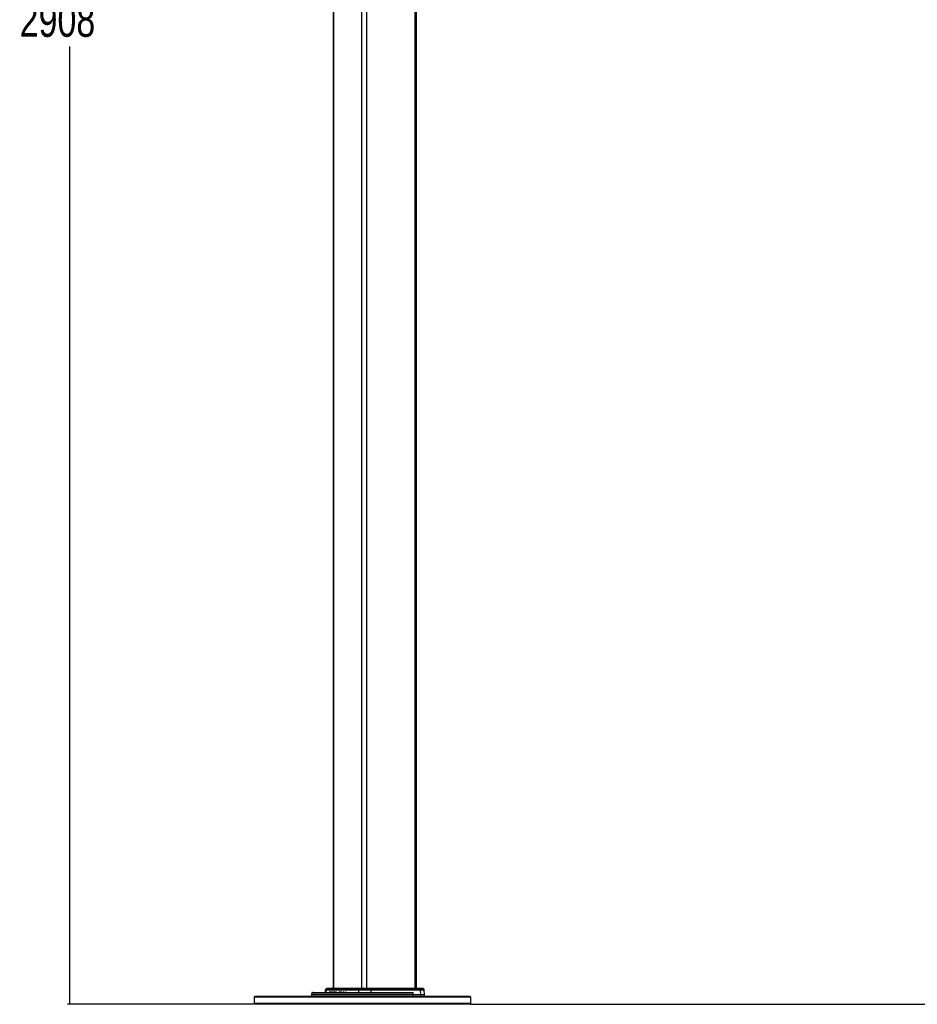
# Paper-space layout 'Surface plate' of a CAD drawing. Header units: millimetres. Extents: x 65420 to 443956, y 26941 to 406945.
# Tile 1 of 71: x 65420 to 131691, y 40710 to 113406. Entities that reach past the tile are written whole.
import ezdxf

# ---------------------------------------------------------------- set-up
doc = ezdxf.new("R2010")
doc.units = ezdxf.units.MM
doc.layers.add('COMPONENT_GEOMETRY', color=7, linetype='Continuous')
doc.styles.add('SLDTEXTSTYLE1', font='TXT', dxfattribs={"width": 0.75})
doc.dimstyles.new('SLDDIMSTYLE0', dxfattribs={"dimtxt": 2500, "dimasz": 165.1, "dimexe": 0, "dimexo": 0.0625, "dimgap": 625, "dimtad": 0, "dimtih": 1, "dimtoh": 1, "dimdec": 0, "dimlfac": 0.02, "dimrnd": 1e-09, "dimzin": 12, "dimdsep": 46, "dimtxsty": 'SLDTEXTSTYLE1', "dimsah": 1, "dimcen": 0.09, "dimadec": 0, "dimazin": 3, "dimtfac": 1, "dimtdec": 0, "dimtofl": 0, "dimtmove": 0, "dimatfit": 3, "dimfxl": 1, "dimfrac": 2, "dimtolj": 1, "dimtzin": 12, "dimarcsym": 0})

# ---------------------------------------------------------------- blocks, each defined once
blk = doc.blocks.new('_D_11')
at = {"layer": 'COMPONENT_GEOMETRY', "color": 7, "ltscale": 50}
for p, q in [((94429, 186096), (68956, 186096)), ((69115, 186096), (69115, 115387)), ((69115, 40710), (69115, 111418)), ((82736, 40710), (68956, 40710))]:
    blk.add_line(p, q, dxfattribs=at)
for points in [[(69115, 186096), (69090, 185931), (69140, 185931)], [(69115, 40710), (69140, 40875), (69090, 40875)]]:
    blk.add_solid(points, dxfattribs=at)
at = {"layer": 'COMPONENT_GEOMETRY', "color": 7, "ltscale": 50, "insert": (65420, 114641), "char_height": 2500, "attachment_point": 1, "style": 'SLDTEXTSTYLE1'}
blk.add_mtext('2908', dxfattribs=at)
blk = doc.blocks.new('_D_12')
at = {"layer": 'COMPONENT_GEOMETRY', "color": 7, "ltscale": 50}
for p, q in [((239590, 151446), (252465, 151446)), ((252307, 151446), (252307, 98062)), ((252307, 40710), (252307, 94093)), ((98713, 40710), (252465, 40710))]:
    blk.add_line(p, q, dxfattribs=at)
for points in [[(252307, 151446), (252281, 151281), (252332, 151281)], [(252307, 40710), (252332, 40875), (252281, 40875)]]:
    blk.add_solid(points, dxfattribs=at)
at = {"layer": 'COMPONENT_GEOMETRY', "color": 7, "ltscale": 50, "insert": (248612, 97316), "char_height": 2500, "attachment_point": 1, "style": 'SLDTEXTSTYLE1'}
blk.add_mtext('2215', dxfattribs=at)

psp = doc.layouts.new('Surface plate')

# ---------------------------------------------------------------- linework, layer by layer
at = {"color": 7, "linetype": 'Continuous', "lineweight": 25, "ltscale": 50}
for p, q in [((88559.19, 185584.55), (88559.19, 41884.54)), ((94704.43, 41884.54), (94704.43, 185584.55)), ((86979.15, 41536.29), (86974.72, 41409.55)), ((87029.12, 41584.55), (94417.11, 41584.55)), ((87431.54, 41598.61), (87431.54, 41584.55)), ((87448.01, 41598.61), (87448.01, 41584.55)), ((87513.03, 41598.61), (87513.03, 41584.55)), ((87628.71, 41598.61), (87628.71, 41584.55)), ((87785.05, 41598.61), (87785.05, 41584.55)), ((87910.59, 41584.55), (87910.59, 41598.61)), ((87971.47, 41761.25), (87965.74, 41597.05)), ((88061.13, 41869.9), (87986.09, 41794.86)), ((90435.05, 41761.25), (88037.96, 41761.25)), ((88121.59, 41869.9), (88051.59, 41794.86)), ((88051.59, 41794.86), (90440.32, 41794.86)), ((88052.13, 41597.05), (88052.13, 41584.55)), ((88056.68, 41584.55), (88056.68, 41598.61)), ((88082.96, 41597.05), (88082.96, 41584.55)), ((88096.49, 41884.54), (88154.56, 41884.54)), ((90467.39, 41869.9), (88121.59, 41869.9)), ((88129.34, 41598.61), (88129.34, 41584.55)), ((88154.56, 41884.54), (90480.15, 41884.54)), ((88259.97, 41597.05), (88259.97, 41584.55)), ((88309.85, 41597.05), (88259.97, 41597.05)), ((88309.85, 41597.05), (88309.85, 41584.55)), ((88361.34, 41597.05), (88309.85, 41597.05)), ((88313.17, 41597.05), (88313.17, 41598.61)), ((88361.34, 41597.05), (88361.34, 41584.55)), ((88411.22, 41597.05), (88361.34, 41597.05)), ((88388.51, 41597.05), (88388.51, 41598.61)), ((88411.22, 41597.05), (88411.22, 41584.55)), ((88517.26, 41597.05), (88411.22, 41597.05)), ((88448.22, 41598.61), (88448.22, 41584.55)), ((88539.91, 41598.61), (88539.91, 41584.55)), ((88571.64, 41597.05), (88571.64, 41584.55)), ((88675.9, 41597.05), (88571.64, 41597.05)), ((88625.39, 41598.61), (88625.39, 41584.55)), ((88711.37, 41597.05), (88711.37, 41584.55)), ((88717.25, 41597.05), (88717.25, 41584.55)), ((88748.15, 41597.05), (88717.25, 41597.05)), ((88748.15, 41597.05), (88748.15, 41584.55)), ((88802.88, 41597.05), (88748.15, 41597.05)), ((88811.21, 41597.05), (88811.21, 41584.55)), ((88811.63, 41597.05), (88811.63, 41584.55)), ((88821.02, 41597.05), (88821.02, 41584.55)), ((88871.76, 41597.05), (88871.76, 41584.55)), ((88988.68, 41597.05), (88988.68, 41584.55)), ((89027.31, 41597.05), (88988.68, 41597.05)), ((89027.31, 41597.05), (89027.31, 41584.55)), ((89046.29, 41597.05), (89046.29, 41584.55)), ((89101.55, 41597.05), (89046.29, 41597.05)), ((89060.21, 41597.05), (89060.21, 41598.61)), ((89102.57, 41597.05), (89102.57, 41584.55)), ((89106.14, 41597.05), (89106.14, 41584.55)), ((89146.69, 41597.05), (89106.14, 41597.05)), ((89146.69, 41597.05), (89146.69, 41584.55)), ((89208.82, 41597.05), (89146.69, 41597.05)), ((89217.52, 41598.61), (89217.52, 41584.55)), ((89283.06, 41597.05), (89283.06, 41584.55)), ((89283.06, 41597.05), (89285.17, 41597.05)), ((89285.17, 41597.05), (89285.17, 41584.55)), ((89285.17, 41597.05), (89294.99, 41597.05)), ((89294.99, 41597.05), (89294.99, 41584.55)), ((89357.24, 41597.05), (89294.99, 41597.05)), ((89309.26, 41598.61), (89309.26, 41597.05)), ((89357.24, 41597.05), (89357.24, 41584.55)), ((89373.08, 41597.05), (89357.24, 41597.05)), ((89369.1, 41597.05), (89369.1, 41598.61)), ((89373.08, 41597.05), (89373.08, 41584.55)), ((89474.62, 41597.05), (89474.62, 41584.55)), ((89515.44, 41597.05), (89515.44, 41584.55)), ((89532.46, 41598.61), (89532.46, 41584.55)), ((89552.35, 41597.05), (89552.35, 41584.55)), ((89644.78, 41584.55), (89644.78, 41598.61)), ((89645.5, 41584.55), (89645.5, 41598.61)), ((89685.29, 41598.61), (89685.29, 41584.55)), ((89791, 41597.05), (89791, 41584.55)), ((89792.01, 41584.55), (89792.01, 41598.61)), ((89902.62, 41597.05), (89902.62, 41584.55)), ((89912.28, 41584.55), (89912.28, 41598.61)), ((90435.05, 41761.25), (90432.83, 41584.55)), ((91347.59, 41761.25), (90435.05, 41761.25)), ((90467.39, 41869.9), (90440.32, 41794.86)), ((90440.32, 41794.86), (91339.36, 41794.86)), ((91297.1, 41869.9), (90467.39, 41869.9)), ((90480.15, 41884.54), (91277.18, 41884.54)), ((91277.18, 41884.54), (94906.75, 41884.54)), ((91297.1, 41869.9), (91339.36, 41794.86)), ((94931.43, 41869.9), (91297.1, 41869.9)), ((91339.36, 41794.86), (94983.83, 41794.86)), ((91347.59, 41761.25), (91351.07, 41584.55)), ((94994.03, 41761.25), (91347.59, 41761.25)), ((94473.08, 41409.55), (94468.71, 41536.29)), ((94906.75, 41884.54), (95167.13, 41884.54)), ((94983.83, 41794.86), (94931.43, 41869.9)), ((94994.03, 41761.25), (95002.61, 41409.55)), ((95277.54, 41794.86), (95202.49, 41869.9)), ((95304.43, 41409.55), (95292.15, 41761.25)), ((82799.72, 41309.54), (82724.72, 41234.55)), ((82724.72, 41234.55), (82724.72, 40784.55)), ((85067.87, 41234.55), (82724.72, 41234.55)), ((82724.72, 40784.55), (82799.72, 40709.55)), ((82724.72, 40784.55), (85067.87, 40784.55)), ((82799.72, 41309.54), (85120.9, 41309.54)), ((98724.72, 41234.55), (85067.87, 41234.55)), ((85067.87, 40784.55), (98724.72, 40784.55)), ((85120.9, 41309.54), (98649.72, 41309.54)), ((86974.72, 41409.55), (86978.21, 41309.54)), ((94473.08, 41409.55), (86974.72, 41409.55)), ((95002.61, 41409.55), (94473.08, 41409.55)), ((95304.43, 41409.55), (95002.61, 41409.55)), ((95304.43, 41309.54), (95304.43, 41409.55)), ((98724.72, 41234.55), (98649.72, 41309.54)), ((98649.72, 40709.55), (98724.72, 40784.55)), ((98724.72, 40784.55), (98724.72, 41234.55)), ((85120.9, 40709.55), (82799.72, 40709.55)), ((98649.72, 40709.55), (85120.9, 40709.55))]:
    psp.add_line(p, q, dxfattribs=at)
at = {"color": 8, "linetype": 'Continuous', "lineweight": 25, "ltscale": 50}
for p, q in [((88586.12, 185584.55), (88586.12, 41884.54)), ((90647.04, 185584.55), (90647.04, 41884.54)), ((91016.6, 185584.55), (91016.6, 41884.54)), ((94583.7, 185584.55), (94583.7, 41884.54)), ((94468.71, 41536.29), (86979.15, 41536.29)), ((88037.96, 41761.25), (87971.47, 41761.25)), ((87986.09, 41794.86), (88051.59, 41794.86)), ((88037.96, 41761.25), (88032.62, 41597.05)), ((88121.59, 41869.9), (88061.13, 41869.9)), ((95202.49, 41869.9), (94931.43, 41869.9)), ((94983.83, 41794.86), (95277.54, 41794.86)), ((95292.15, 41761.25), (94994.03, 41761.25)), ((95002.61, 41309.54), (95002.61, 41409.55))]:
    psp.add_line(p, q, dxfattribs=at)
at = {"color": 7, "linetype": 'Continuous', "lineweight": 25, "ltscale": 50, "flags": 128}
psp.add_lwpolyline([(94469.49, 41309.54), (94470.39, 41334.73), (94473.08, 41409.55)], dxfattribs=at)
at = {"color": 7, "linetype": 'Continuous', "lineweight": 25, "ltscale": 2500}
for centre, radius, start, end in [((87029.12, 41534.55), 50, 90, 178), ((88021.44, 41759.5), 50, 135, 178), ((88089.72, 41759.83), 51.78, 137.4223176, 178.4288564), ((88096.49, 41834.55), 50, 90, 135), ((88154.85, 41839.45), 45.09, 90.3635331, 137.5301915), ((90541.84, 41761.72), 106.79, 161.9206094, 180.253095), ((90485.34, 41867.14), 18.16, 106.6321127, 171.2699139), ((91274.58, 41860.14), 24.54, 23.4304132, 83.9014904), ((91274.82, 41761.24), 72.77, 0.0055425, 27.513485), ((94905.18, 41853.77), 30.82, 31.5656159, 87.0743318), ((94932.12, 41760.8), 61.92, 0.4091313, 33.3644499), ((95167.13, 41834.55), 50, 45, 90), ((95242.18, 41759.5), 50, 2, 45)]:
    psp.add_arc(centre, radius, start, end, dxfattribs=at)
at = {"color": 7, "linetype": 'Continuous', "lineweight": 25, "ltscale": 50}
for points, knots in [([(88540.58, 41597.05), (88540.36, 41597.05), (88539.57, 41597.05), (88542.69, 41597.05), (88548.17, 41597.05), (88558.48, 41597.05), (88566.34, 41597.05), (88571.64, 41597.05)], [0, 0, 0, 0, 0.04721789, 0.17885574, 0.3603922, 0.569276, 1, 1, 1, 1]), ([(88717.25, 41597.05), (88715.78, 41597.05), (88713.02, 41597.05), (88711.27, 41597.05), (88711.48, 41597.05), (88711.52, 41597.05)], [0, 0, 0, 0, 0.47651125, 0.89641375, 1, 1, 1, 1]), ([(88811.63, 41597.05), (88811.5, 41597.05), (88811.27, 41597.05), (88811.23, 41597.05), (88811.21, 41597.05)], [0, 0, 0, 0, 0.559588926, 1, 1, 1, 1]), ([(89046.29, 41597.05), (89044.39, 41597.05), (89040.84, 41597.05), (89035.33, 41597.05), (89030.76, 41597.05), (89028.5, 41597.05), (89027.31, 41597.05)], [0, 0, 0, 0, 0.30201579, 0.56440602, 0.77093226, 1, 1, 1, 1]), ([(89102.7, 41597.05), (89102.66, 41597.05), (89102.43, 41597.05), (89103.44, 41597.05), (89105.2, 41597.05), (89106.14, 41597.05)], [0, 0, 0, 0, 0.09088322, 0.51233557, 1, 1, 1, 1]), ([(89515.44, 41597.05), (89508.19, 41597.05), (89495.2, 41597.05), (89480.93, 41597.05), (89474.62, 41597.05)], [0, 0, 0, 0, 0.55771446, 1, 1, 1, 1]), ([(94417.11, 41584.55), (94424.99, 41583.61), (94438.24, 41582.02), (94453.99, 41570.84), (94463.19, 41558.54), (94467.78, 41546.69), (94468.44, 41539.29), (94468.71, 41536.29)], [0, 0, 0, 0, 0.34577097, 0.58086478, 0.75875641, 0.90248004, 1, 1, 1, 1])]:
    psp.add_open_spline(points, degree=3, knots=knots, dxfattribs=at)

# ---------------------------------------------------------------- dimensions: what is measured, and where the dimension line sits
at = {"layer": 'COMPONENT_GEOMETRY', "color": 7, "ltscale": 50}
for base, p1, p2, picture, middle in [((69114.9, 40709.55), (94492.3, 186095.84), (82799.72, 40709.55), '_D_11', (69114.9, 113402.69)), ((252306.67, 40709.55), (239526.37, 151445.89), (98649.72, 40709.55), '_D_12', (252306.67, 96077.72))]:
    dim = psp.add_linear_dim(base=base, p1=p1, p2=p2, angle=90, dimstyle='SLDDIMSTYLE0', dxfattribs=at)
    dim.commit()
    dim.dimension.update_dxf_attribs({"geometry": picture, "text_midpoint": middle, "dimtype": 160})

doc.saveas('drawing.dxf')
